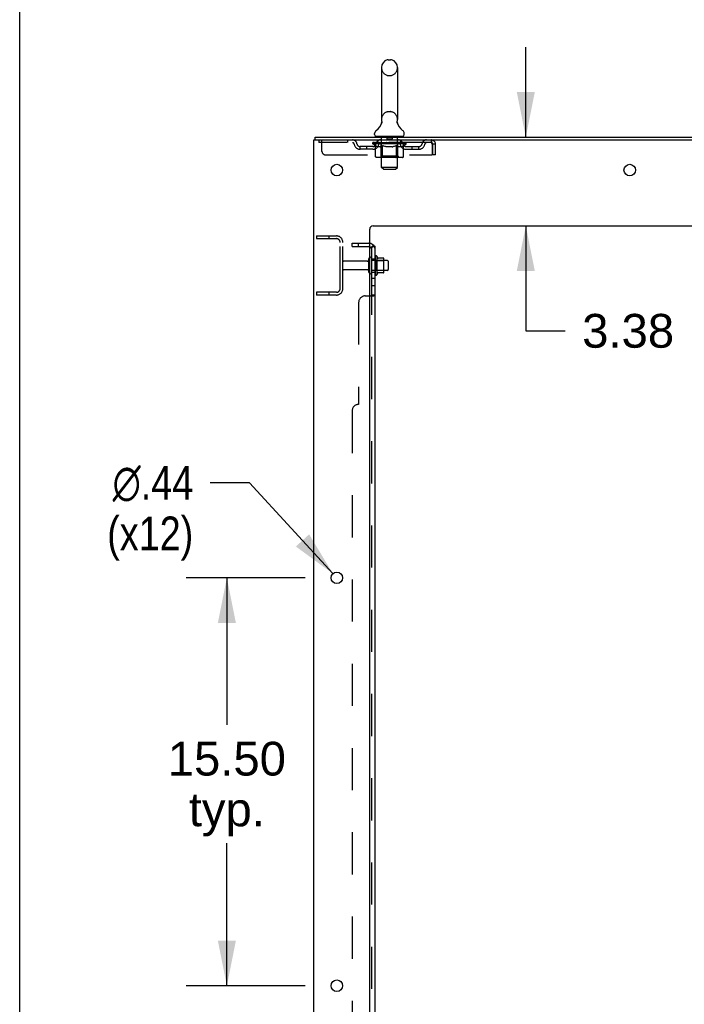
# Model space of a CAD drawing. Header units: inches. Extents: x 0 to 291, y 0 to 188.
# Tile 43 of 94: x 0 to 25, y 104 to 141. Entities that reach past the tile are written whole.
import ezdxf

# ---------------------------------------------------------------- set-up
doc = ezdxf.new("R2010")
doc.units = ezdxf.units.IN
doc.header["$LTSCALE"] = 16.01262
doc.header["$MEASUREMENT"] = 0
doc.linetypes.add('HIDDEN', pattern=[0.2, 0.1, -0.1])
doc.layers.get('0').update_dxf_attribs({"linetype": 'CONTINUOUS'})
for name, color, linetype in [('DEFAULT_2', 8, 'HIDDEN'), ('DIMENSIONS', 7, 'CONTINUOUS'), ('SUBPANEL', 7, 'CONTINUOUS')]:
    doc.layers.add(name, color=color, linetype=linetype)
doc.styles.get("Standard").update_dxf_attribs({"font": 'arial.ttf'})
doc.styles.add('TEXTSTYLE_1', font='gdt', dxfattribs={"width": 0.8})
doc.dimstyles.new('DIMSTYLE_1', dxfattribs={"dimtxt": 1.284435, "dimasz": 1.71258, "dimexe": 0.09, "dimexo": 0.07, "dimgap": 0.0375, "dimtad": 0, "dimtih": 1, "dimtoh": 1, "dimzin": 4, "dimdsep": 46, "dimtxsty": 'Standard', "dimblk": '_FILLED', "dimblk1": '_FILLED', "dimblk2": '_FILLED', "dimcen": 0.09, "dimadec": 3, "dimazin": 1, "dimtfac": 1, "dimtdec": 3, "dimtofl": 0, "dimtmove": 0, "dimatfit": 3, "dimldrblk": '_FILLED', "dimfxl": 0, "dimtolj": 1, "dimtzin": 4, "dimarcsym": 0})
doc.dimstyles.new('DIMSTYLE_2', dxfattribs={"dimtxt": 1.284435, "dimasz": 1.71258, "dimexe": 0.09, "dimexo": 0.07, "dimgap": 0.09, "dimtad": 0, "dimtih": 1, "dimtoh": 1, "dimzin": 4, "dimdsep": 46, "dimtxsty": 'Standard', "dimblk": '_FILLED', "dimblk1": '_FILLED', "dimblk2": '_FILLED', "dimcen": 0.09, "dimadec": 3, "dimazin": 1, "dimtfac": 1, "dimtdec": 3, "dimtofl": 0, "dimtmove": 0, "dimatfit": 1, "dimldrblk": '_FILLED', "dimfxl": 0, "dimtolj": 1, "dimtzin": 4, "dimarcsym": 0})

# ---------------------------------------------------------------- blocks, each defined once
blk = doc.blocks.new('_FILLED')
at = {"color": 0, "linetype": 'ByBlock'}
blk.add_solid([(0, 0), (-1, 0.2), (-1, -0.2)], dxfattribs=at)
blk = doc.blocks.new('*D11')
at = {"layer": 'DIMENSIONS', "color": 2, "linetype": 'Continuous'}
for p, q in [((10.844, 119.957), (6.326, 119.957)), ((7.867, 119.957), (7.867, 114.371)), ((7.867, 104.457), (7.867, 109.876)), ((10.844, 104.457), (6.326, 104.457))]:
    blk.add_line(p, q, dxfattribs=at)
at = {"layer": 'DIMENSIONS', "color": 2, "linetype": 'Continuous', "xscale": 1.7125797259, "yscale": 1.7125797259, "zscale": 1.7125797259}
for p, rotation in [((7.867, 119.957), 90), ((7.867, 104.457), 270)]:
    blk.add_blockref('_FILLED', p, dxfattribs=dict(at, rotation=rotation))
at = {"layer": 'DIMENSIONS', "color": 2, "linetype": 'Continuous', "insert": (7.867, 113.729), "char_height": 1.2844, "width": 4.48836, "attachment_point": 2, "line_spacing_factor": 0.9}
blk.add_mtext('15.50\\Ptyp.', dxfattribs=at)
blk = doc.blocks.new('*D12')
at = {"layer": 'DIMENSIONS', "color": 2, "linetype": 'Continuous'}
for p, q in [((8.733, 123.574), (7.234, 123.574)), ((11.895, 120.118), (8.733, 123.574))]:
    blk.add_line(p, q, dxfattribs=at)
at = {"layer": 'DIMENSIONS', "color": 2, "linetype": 'Continuous', "xscale": 1.7125797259, "yscale": 1.7125797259, "zscale": 1.7125797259, "rotation": 312.4604000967}
blk.add_blockref('_FILLED', (11.895, 120.118), dxfattribs=at)
at = {"layer": 'DIMENSIONS', "color": 2, "linetype": 'Continuous', "insert": (6.592, 124.216), "char_height": 1.28443, "width": 4.20505, "attachment_point": 3, "line_spacing_factor": 0.9, "style": 'TEXTSTYLE_1'}
blk.add_mtext('{\\fgdt;n}\\fArial;.44\\P(x12)', dxfattribs=at)
blk = doc.blocks.new('*D13')
at = {"layer": 'DIMENSIONS', "color": 2, "linetype": 'Continuous'}
for p, q in [((19.22, 136.707), (19.22, 140.132)), ((19.22, 133.332), (19.22, 129.348)), ((19.22, 129.348), (20.719, 129.348))]:
    blk.add_line(p, q, dxfattribs=at)
at = {"layer": 'DIMENSIONS', "color": 2, "linetype": 'Continuous', "xscale": 1.7125797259, "yscale": 1.7125797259, "zscale": 1.7125797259}
for p, rotation in [((19.22, 136.707), 270), ((19.22, 133.332), 90)]:
    blk.add_blockref('_FILLED', p, dxfattribs=dict(at, rotation=rotation))
at = {"layer": 'DIMENSIONS', "color": 2, "linetype": 'Continuous', "insert": (21.361, 129.99), "char_height": 1.2844, "width": 3.49042, "attachment_point": 1, "line_spacing_factor": 0.9}
blk.add_mtext('3.38', dxfattribs=at)

msp = doc.modelspace()

# ---------------------------------------------------------------- linework, layer by layer
at = {"color": 7, "linetype": 'Continuous'}
for p, q in [((0, 0), (0, 188.384)), ((13.999, 139.652), (14.087, 139.652)), ((13.737, 139.352), (13.737, 137.377)), ((14.349, 139.352), (14.349, 137.377)), ((13.743, 137.234), (13.742, 137.229)), ((14.337, 137.283), (14.338, 137.288)), ((14.337, 137.273), (14.337, 137.278)), ((14.337, 137.268), (14.337, 137.273)), ((14.338, 137.263), (14.337, 137.268)), ((14.338, 137.293), (14.339, 137.298)), ((14.338, 137.288), (14.338, 137.293)), ((14.338, 137.258), (14.338, 137.263)), ((14.339, 137.253), (14.338, 137.258)), ((14.339, 137.248), (14.339, 137.253)), ((14.34, 137.244), (14.339, 137.248)), ((14.34, 137.303), (14.341, 137.307)), ((14.341, 137.24), (14.34, 137.244)), ((11.22, 136.603), (11.22, 136.707)), ((13.48, 136.806), (13.48, 136.845)), ((13.543, 136.737), (13.543, 136.707)), ((14.543, 136.737), (13.543, 136.737)), ((14.543, 136.737), (14.543, 136.707)), ((14.605, 136.806), (14.605, 136.845)), ((13.567, 132.187), (13.567, 131.476)), ((13.822, 132.109), (13.595, 132.109)), ((13.833, 131.576), (13.833, 132.087)), ((13.967, 132.019), (13.833, 132.019)), ((13.997, 131.989), (13.997, 131.674)), ((13.822, 131.554), (13.595, 131.554)), ((13.967, 131.644), (13.833, 131.644))]:
    msp.add_line(p, q, dxfattribs=at)
at = {"color": 3, "linetype": 'Continuous'}
for p, q in [((11.168, 56.811), (11.168, 136.603)), ((11.168, 136.603), (34.974, 136.603)), ((11.22, 136.707), (34.979, 136.707)), ((13.418, 133.332), (31.293, 133.332)), ((13.293, 58.832), (13.293, 133.207))]:
    msp.add_line(p, q, dxfattribs=at)
at = {"color": 7, "linetype": 'Continuous'}
for points in [[(13.745, 137.307), (13.746, 137.303), (13.747, 137.298), (13.748, 137.293), (13.748, 137.288), (13.749, 137.283), (13.749, 137.278), (13.749, 137.273), (13.749, 137.268), (13.748, 137.263), (13.748, 137.258), (13.747, 137.253), (13.747, 137.249), (13.746, 137.244), (13.744, 137.239), (13.743, 137.234)], [(14.337, 137.278), (14.337, 137.283), (14.338, 137.288)], [(14.339, 137.298), (14.34, 137.303), (14.341, 137.307)]]:
    msp.add_lwpolyline(points, dxfattribs=at)
at = {"color": 3, "linetype": 'Continuous'}
for centre in [(12.043, 135.457), (23.168, 135.457), (12.043, 119.957), (12.043, 104.457)]:
    msp.add_circle(centre, 0.219, dxfattribs=at)
at = {"color": 7, "linetype": 'Continuous'}
for centre, radius, start, end in [((14.043, 139.352), 0.306, 105.6303, 180), ((13.999, 139.508), 0.144, 90, 105.6303), ((14.087, 139.508), 0.144, 74.3697, 90), ((14.043, 139.352), 0.306, 0, 74.3697), ((14.043, 137.377), 0.306, 180, 193.2053), ((14.043, 137.377), 0.306, 346.7947, 360), ((13.245, 137.393), 0.523, 304.6624, 347.2389), ((14.841, 137.393), 0.523, 192.7611, 235.3376), ((13.624, 136.845), 0.144, 124.6624, 180), ((13.549, 136.806), 0.069, 180, 265), ((14.536, 136.806), 0.069, 275, 360), ((14.462, 136.845), 0.144, 360, 55.3376), ((13.317, 132.089), 0.055, 360, 115.9094), ((13.535, 132.166), 0.0384, 34.4497, 180), ((12.967, 131.832), 0.698, 23.9679, 30.6631), ((13.614, 132.119), 0.01, 203.9679, 270), ((13.822, 132.099), 0.01, 5.1938, 90), ((13.692, 132.087), 0.141, 0, 5.2081), ((13.967, 131.989), 0.03, 360, 90), ((13.317, 131.574), 0.055, 244.0906, 0), ((13.535, 131.497), 0.0384, 180, 325.5503), ((12.967, 131.832), 0.698, 329.3369, 336.0321), ((13.614, 131.544), 0.01, 90, 156.0321), ((13.822, 131.564), 0.01, 270, 354.8062), ((13.692, 131.576), 0.141, 354.7919, 360), ((13.967, 131.674), 0.03, 270, 0)]:
    msp.add_arc(centre, radius, start, end, dxfattribs=at)
at = {"color": 3, "linetype": 'Continuous'}
msp.add_arc((13.418, 133.207), 0.125, 90, 180, dxfattribs=at)
at = {"layer": 'DEFAULT_2', "color": 8, "linetype": 'HIDDEN'}
for p, q in [((13.999, 139.052), (14.087, 139.052)), ((13.999, 137.677), (14.087, 137.677)), ((11.355, 136.603), (11.355, 136.499)), ((11.48, 136.165), (11.48, 136.603)), ((12.455, 136.603), (12.455, 136.499)), ((13.605, 136.499), (13.605, 136.603)), ((13.723, 136.737), (13.723, 136.707)), ((13.743, 135.556), (13.743, 136.707)), ((13.938, 136.727), (13.938, 136.647)), ((14.138, 136.637), (13.948, 136.637)), ((14.148, 136.727), (14.148, 136.647)), ((14.343, 135.556), (14.343, 136.707)), ((14.363, 136.737), (14.363, 136.707)), ((14.48, 136.499), (14.48, 136.603)), ((15.626, 136.603), (15.626, 136.499)), ((15.626, 136.499), (11.355, 136.499)), ((12.928, 136.248), (12.928, 136.352)), ((13.411, 136.352), (12.928, 136.352)), ((13.411, 136.248), (12.928, 136.248)), ((13.178, 136.248), (13.178, 136.352)), ((13.41, 136.452), (13.41, 136.499)), ((13.509, 136.382), (13.41, 136.452)), ((14.676, 136.452), (13.41, 136.452)), ((13.419, 136.492), (13.419, 136.499)), ((13.428, 136.489), (13.428, 136.492)), ((13.428, 136.489), (14.658, 136.489)), ((13.437, 136.489), (13.437, 136.492)), ((13.438, 136.489), (13.438, 136.492)), ((13.448, 136.492), (13.448, 136.499)), ((13.464, 136.489), (13.464, 136.492)), ((13.466, 136.489), (13.466, 136.492)), ((13.495, 136.492), (13.495, 136.499)), ((13.509, 136.489), (13.509, 136.492)), ((13.509, 135.977), (13.509, 136.382)), ((13.509, 136.382), (13.523, 136.373)), ((13.512, 136.489), (13.512, 136.492)), ((13.716, 136.492), (13.515, 136.492)), ((13.537, 136.364), (13.523, 136.373)), ((13.55, 136.357), (13.537, 136.365)), ((13.564, 136.35), (13.55, 136.357)), ((13.558, 136.492), (13.558, 136.499)), ((13.559, 136.489), (13.559, 136.492)), ((13.56, 136.489), (13.56, 136.492)), ((13.563, 136.489), (13.563, 136.492)), ((13.577, 136.345), (13.564, 136.351)), ((13.57, 136.489), (13.57, 136.492)), ((13.57, 136.489), (13.57, 136.492)), ((13.574, 136.489), (13.574, 136.492)), ((13.577, 136.489), (13.577, 136.493)), ((13.591, 136.34), (13.577, 136.345)), ((13.581, 136.489), (13.581, 136.492)), ((13.694, 136.34), (13.591, 136.34)), ((13.596, 136.489), (13.596, 136.492)), ((13.614, 136.489), (13.614, 136.494)), ((13.614, 136.489), (13.614, 136.492)), ((13.634, 136.489), (13.634, 136.492)), ((13.636, 136.492), (13.636, 136.499)), ((13.646, 136.489), (13.646, 136.492)), ((13.65, 136.489), (13.65, 136.492)), ((13.659, 136.489), (13.659, 136.492)), ((13.67, 136.489), (13.67, 136.496)), ((13.686, 136.489), (13.686, 136.492)), ((13.689, 136.489), (13.689, 136.492)), ((13.694, 136.34), (13.708, 136.345)), ((13.722, 136.351), (13.708, 136.345)), ((13.716, 136.489), (13.716, 136.492)), ((13.783, 136.492), (13.721, 136.492)), ((13.735, 136.357), (13.721, 136.351)), ((13.726, 136.492), (13.726, 136.499)), ((13.73, 135.98), (13.73, 136.449)), ((13.733, 136.489), (13.733, 136.492)), ((13.749, 136.365), (13.735, 136.357)), ((13.738, 136.489), (13.738, 136.492)), ((13.744, 136.489), (13.744, 136.497)), ((13.748, 136.489), (13.748, 136.492)), ((13.763, 136.373), (13.749, 136.365)), ((13.759, 136.489), (13.759, 136.492)), ((13.777, 136.383), (13.762, 136.373)), ((13.777, 135.977), (13.777, 136.383)), ((13.777, 136.383), (13.805, 136.373)), ((13.783, 136.489), (13.783, 136.492)), ((13.858, 136.492), (13.799, 136.492)), ((13.834, 136.365), (13.805, 136.373)), ((13.819, 136.489), (13.819, 136.492)), ((13.826, 136.492), (13.826, 136.499)), ((13.83, 136.489), (13.83, 136.492)), ((13.833, 136.489), (13.833, 136.498)), ((13.862, 136.357), (13.833, 136.365)), ((13.835, 136.489), (13.835, 136.492)), ((13.843, 136.489), (13.843, 136.492)), ((13.858, 136.489), (13.858, 136.492)), ((13.889, 136.35), (13.861, 136.357)), ((13.938, 136.492), (13.884, 136.492)), ((13.917, 136.345), (13.889, 136.35)), ((13.897, 136.489), (13.897, 136.492)), ((13.944, 136.34), (13.916, 136.345)), ((13.929, 136.492), (14.043, 136.499)), ((13.933, 136.492), (13.933, 136.499)), ((13.934, 136.498), (13.933, 136.499)), ((13.934, 136.492), (13.934, 136.498)), ((13.934, 136.489), (13.934, 136.492)), ((13.937, 136.489), (13.937, 136.492)), ((13.938, 136.489), (13.938, 136.492)), ((13.939, 136.489), (13.939, 136.492)), ((14.142, 136.34), (13.944, 136.34)), ((14.022, 136.492), (13.974, 136.492)), ((13.979, 136.489), (13.979, 136.492)), ((14.022, 136.489), (14.022, 136.492)), ((14.04, 136.492), (14.04, 136.492)), ((14.04, 136.489), (14.04, 136.492)), ((14.04, 136.489), (14.04, 136.492)), ((14.043, 136.492), (14.043, 136.499)), ((14.043, 136.499), (14.157, 136.492)), ((14.046, 136.489), (14.046, 136.492)), ((14.046, 136.489), (14.046, 136.492)), ((14.046, 136.492), (14.046, 136.492)), ((14.064, 136.489), (14.064, 136.492)), ((14.064, 136.492), (14.112, 136.492)), ((14.106, 136.489), (14.106, 136.492)), ((14.142, 136.34), (14.17, 136.345)), ((14.147, 136.489), (14.147, 136.492)), ((14.148, 136.489), (14.148, 136.492)), ((14.148, 136.492), (14.202, 136.492)), ((14.149, 136.489), (14.149, 136.492)), ((14.152, 136.498), (14.153, 136.499)), ((14.152, 136.492), (14.152, 136.498)), ((14.152, 136.489), (14.152, 136.492)), ((14.153, 136.492), (14.153, 136.499)), ((14.198, 136.351), (14.17, 136.345)), ((14.189, 136.489), (14.189, 136.492)), ((14.226, 136.357), (14.198, 136.351)), ((14.254, 136.365), (14.226, 136.357)), ((14.228, 136.489), (14.228, 136.492)), ((14.228, 136.492), (14.287, 136.492)), ((14.243, 136.489), (14.243, 136.492)), ((14.251, 136.489), (14.251, 136.492)), ((14.253, 136.489), (14.253, 136.498)), ((14.283, 136.374), (14.254, 136.365)), ((14.256, 136.489), (14.256, 136.492)), ((14.26, 136.492), (14.26, 136.499)), ((14.267, 136.489), (14.267, 136.492)), ((14.312, 136.384), (14.283, 136.374)), ((14.303, 136.489), (14.303, 136.492)), ((14.303, 136.492), (14.365, 136.492)), ((14.312, 135.977), (14.312, 136.384)), ((14.312, 136.384), (14.327, 136.374)), ((14.327, 136.489), (14.327, 136.492)), ((14.341, 136.365), (14.327, 136.374)), ((14.338, 136.489), (14.338, 136.492)), ((14.356, 136.357), (14.341, 136.365)), ((14.342, 136.489), (14.342, 136.497)), ((14.348, 136.489), (14.348, 136.492)), ((14.353, 136.489), (14.353, 136.492)), ((14.356, 135.98), (14.356, 136.449)), ((14.37, 136.35), (14.356, 136.357)), ((14.36, 136.492), (14.36, 136.499)), ((14.37, 136.489), (14.37, 136.492)), ((14.37, 136.492), (14.676, 136.492)), ((14.384, 136.345), (14.37, 136.35)), ((14.398, 136.34), (14.384, 136.345)), ((14.397, 136.489), (14.397, 136.492)), ((14.492, 136.34), (14.398, 136.34)), ((14.4, 136.489), (14.4, 136.492)), ((14.416, 136.489), (14.416, 136.496)), ((14.427, 136.489), (14.427, 136.492)), ((14.436, 136.489), (14.436, 136.492)), ((14.44, 136.489), (14.44, 136.492)), ((14.45, 136.492), (14.45, 136.499)), ((14.451, 136.489), (14.451, 136.492)), ((14.472, 136.489), (14.472, 136.494)), ((14.472, 136.489), (14.472, 136.492)), ((14.49, 136.489), (14.49, 136.492)), ((14.492, 136.34), (14.507, 136.345)), ((14.505, 136.489), (14.505, 136.492)), ((14.521, 136.351), (14.506, 136.345)), ((14.509, 136.489), (14.509, 136.493)), ((14.512, 136.489), (14.512, 136.492)), ((14.516, 136.489), (14.516, 136.492)), ((14.516, 136.489), (14.516, 136.492)), ((14.535, 136.357), (14.521, 136.35)), ((14.523, 136.489), (14.523, 136.492)), ((14.526, 136.489), (14.526, 136.492)), ((14.527, 136.489), (14.527, 136.492)), ((14.528, 136.492), (14.528, 136.499)), ((14.55, 136.365), (14.535, 136.357)), ((14.565, 136.374), (14.55, 136.365)), ((14.555, 136.495), (14.675, 136.496)), ((14.555, 136.492), (14.555, 136.495)), ((14.579, 136.384), (14.564, 136.374)), ((14.574, 136.489), (14.574, 136.492)), ((14.577, 136.489), (14.577, 136.492)), ((14.579, 136.384), (14.676, 136.452)), ((14.579, 135.977), (14.579, 136.384)), ((14.591, 136.492), (14.591, 136.499)), ((14.62, 136.489), (14.62, 136.492)), ((14.622, 136.489), (14.622, 136.492)), ((14.638, 136.492), (14.638, 136.499)), ((14.648, 136.489), (14.648, 136.492)), ((14.649, 136.489), (14.649, 136.492)), ((14.658, 136.489), (14.658, 136.492)), ((14.667, 136.492), (14.667, 136.499)), ((14.675, 136.492), (14.675, 136.496)), ((14.675, 136.352), (15.158, 136.352)), ((14.675, 136.248), (15.158, 136.248)), ((14.676, 136.452), (14.676, 136.492)), ((14.908, 136.248), (14.908, 136.352)), ((15.158, 136.248), (15.158, 136.352)), ((15.654, 136.45), (15.659, 136.436)), ((15.659, 136.436), (15.659, 136.04)), ((15.689, 136.04), (15.689, 136.436)), ((15.793, 136.436), (15.689, 136.436)), ((15.793, 136.04), (15.793, 136.436)), ((11.605, 136.04), (15.659, 136.04)), ((14.537, 135.94), (13.552, 135.94)), ((13.73, 135.98), (13.69, 135.94)), ((14.356, 135.98), (13.73, 135.98)), ((13.788, 135.945), (13.786, 135.947)), ((13.793, 135.941), (13.79, 135.943)), ((13.795, 135.941), (13.793, 135.941)), ((13.798, 135.94), (13.795, 135.941)), ((14.356, 135.98), (14.396, 135.94)), ((15.793, 136.04), (15.689, 136.04)), ((13.812, 135.487), (13.743, 135.556)), ((14.343, 135.556), (13.743, 135.556)), ((13.812, 135.487), (14.274, 135.487)), ((14.274, 135.487), (14.343, 135.556)), ((11.272, 132.957), (11.272, 132.853)), ((11.272, 132.957), (12.025, 132.957)), ((11.272, 132.853), (12.025, 132.853)), ((11.742, 132.957), (11.742, 132.853)), ((12.168, 130.953), (12.168, 132.71)), ((12.272, 130.953), (12.272, 132.71)), ((13.497, 132.166), (13.497, 131.497)), ((13.199, 131.997), (12.302, 131.997)), ((13.262, 131.574), (13.262, 132.089)), ((13.372, 131.574), (13.372, 132.089)), ((13.833, 132.019), (13.372, 132.019)), ((13.517, 132.015), (13.497, 132.035)), ((13.517, 132.015), (13.517, 131.648)), ((13.517, 132.015), (13.813, 132.015)), ((13.813, 132.015), (13.833, 132.035)), ((13.813, 132.015), (13.813, 131.648)), ((13.199, 131.667), (12.302, 131.667)), ((13.833, 131.644), (13.372, 131.644)), ((13.517, 131.648), (13.497, 131.628)), ((13.517, 131.648), (13.813, 131.648)), ((13.813, 131.648), (13.833, 131.628)), ((11.272, 130.811), (11.272, 130.707)), ((12.025, 130.811), (11.272, 130.811)), ((12.025, 130.707), (11.272, 130.707)), ((11.742, 130.811), (11.742, 130.707))]:
    msp.add_line(p, q, dxfattribs=at)
for points in [[(15.626, 136.603), (15.628, 136.602), (15.631, 136.598), (15.633, 136.593), (15.635, 136.586), (15.638, 136.577), (15.64, 136.566), (15.642, 136.554), (15.645, 136.54), (15.647, 136.524), (15.65, 136.508), (15.652, 136.491), (15.654, 136.473), (15.657, 136.454), (15.659, 136.436)], [(15.626, 136.499), (15.628, 136.498), (15.631, 136.497), (15.633, 136.495), (15.635, 136.492), (15.638, 136.489), (15.64, 136.485), (15.642, 136.48), (15.645, 136.475), (15.647, 136.469), (15.65, 136.463), (15.652, 136.456), (15.654, 136.45)], [(13.552, 135.94), (13.547, 135.941), (13.542, 135.941), (13.537, 135.943), (13.532, 135.945), (13.527, 135.947), (13.523, 135.95), (13.519, 135.954), (13.516, 135.958), (13.513, 135.962), (13.511, 135.967), (13.509, 135.972), (13.509, 135.977)], [(13.777, 135.967), (13.777, 135.972), (13.777, 135.977)], [(13.779, 135.962), (13.777, 135.967), (13.777, 135.972), (13.777, 135.977)], [(13.79, 135.943), (13.788, 135.945), (13.786, 135.947), (13.784, 135.95), (13.782, 135.954), (13.78, 135.958), (13.779, 135.962)], [(13.784, 135.95), (13.782, 135.954), (13.78, 135.958)], [(14.29, 135.94), (14.293, 135.941), (14.296, 135.941), (14.298, 135.943), (14.3, 135.945), (14.303, 135.947), (14.305, 135.95), (14.307, 135.954), (14.309, 135.958), (14.31, 135.962), (14.311, 135.967), (14.312, 135.972), (14.312, 135.977)], [(14.537, 135.94), (14.542, 135.941), (14.547, 135.941), (14.552, 135.943), (14.557, 135.945), (14.561, 135.947), (14.566, 135.95), (14.57, 135.954), (14.573, 135.958), (14.576, 135.962), (14.578, 135.967), (14.579, 135.972), (14.579, 135.977)]]:
    msp.add_lwpolyline(points, dxfattribs=at)
for centre, radius, start, end in [((14.043, 139.352), 0.306, 180, 254.3697), ((14.043, 139.352), 0.306, 285.6303, 360), ((13.999, 139.196), 0.144, 254.3697, 270), ((14.087, 139.196), 0.144, 270, 285.6303), ((14.043, 137.377), 0.306, 105.6303, 180), ((13.999, 137.533), 0.144, 90, 105.6303), ((14.087, 137.533), 0.144, 74.3697, 90), ((14.043, 137.377), 0.306, 0, 74.3697), ((12.639, 136.436), 0.167, 8.0716, 90), ((13.7, 136.436), 0.167, 90, 171.9284), ((13.549, 136.806), 0.069, 265, 270), ((13.713, 136.707), 0.03, 0, 90), ((13.928, 136.727), 0.01, 0, 90), ((13.948, 136.647), 0.01, 180, 270), ((14.138, 136.647), 0.01, 270, 360), ((14.158, 136.727), 0.01, 90, 180), ((14.373, 136.707), 0.03, 90, 180), ((14.385, 136.436), 0.167, 8.0716, 90), ((14.536, 136.806), 0.069, 270, 275), ((15.447, 136.436), 0.167, 90, 171.9284), ((15.626, 136.436), 0.167, 0, 90), ((12.64, 136.436), 0.0625, 7.9863, 90), ((12.928, 136.477), 0.229, 187.9863, 270), ((12.928, 136.477), 0.125, 188.0716, 270), ((13.411, 136.477), 0.125, 270, 351.9284), ((13.411, 136.477), 0.229, 270, 352.0137), ((13.7, 136.436), 0.0625, 90, 172.0137), ((13.69, 136.449), 0.0398, 0, 90), ((14.396, 136.449), 0.0398, 90, 180), ((14.386, 136.436), 0.0625, 7.9863, 90), ((14.675, 136.477), 0.229, 187.9863, 270), ((14.675, 136.477), 0.125, 188.0716, 270), ((15.158, 136.477), 0.125, 270, 351.9284), ((15.158, 136.477), 0.229, 270, 352.0137), ((15.446, 136.436), 0.0625, 90, 172.0137), ((15.626, 136.436), 0.063, 0, 90), ((11.605, 136.165), 0.125, 180, 270), ((12.025, 132.71), 0.246, 0, 90), ((12.025, 132.71), 0.142, 0, 90), ((13.317, 132.089), 0.055, 115.9094, 180), ((12.302, 131.967), 0.03, 90, 180), ((13.199, 132.059), 0.0625, 270, 360), ((12.302, 131.697), 0.03, 180, 270), ((13.199, 131.604), 0.0625, 0, 90), ((13.317, 131.574), 0.055, 180, 244.0906), ((12.025, 130.953), 0.246, 270, 360), ((12.025, 130.953), 0.142, 270, 360)]:
    msp.add_arc(centre, radius, start, end, dxfattribs=at)
for centre, major_axis, ratio, start_param, end_param in [((14.043, 136.499), (0.633, 0.007), 0.05963, 2.96643, 3.140963), ((13.39, 136.487), (0.198, 0), 0.060556, 0.430652, 1.470503), ((14.043, 136.499), (0.633, 0), 0.060556, -3.141593, -2.96706), ((13.39, 136.48), (0.198, 0.002), 0.05963, 1.376596, 1.469874), ((14.043, 136.499), (0.633, 0.013), 0.05688, 2.791345, 2.965878), ((13.366, 136.487), (0.198, 0.002), 0.05963, 0.25549, 1.295341), ((13.434, 136.487), (0.198, -0.002), 0.05963, 0.605815, 1.645666), ((14.043, 136.499), (0.633, -0.007), 0.05963, -2.96643, -2.791898), ((13.434, 136.48), (0.198, 0), 0.060556, 1.551758, 1.645036), ((13.366, 136.48), (0.198, 0.004), 0.05688, 1.20151, 1.294789), ((13.435, 136.482), (0.164, 0.002), 0.05963, 1.065228, 1.614276), ((13.416, 136.482), (0.164, 0.003), 0.05688, 0.890143, 1.43919), ((13.473, 136.482), (0.164, 0), 0.060556, 1.240391, 1.789438), ((14.043, 136.499), (0.633, 0.019), 0.052395, 2.616403, 2.790936), ((13.362, 136.487), (0.198, 0.004), 0.05688, 0.080405, 1.120256), ((13.497, 136.487), (0.198, -0.004), 0.05688, 0.7809, 1.820751), ((14.043, 136.499), (0.633, -0.013), 0.05688, -2.791345, -2.616812), ((13.497, 136.48), (0.198, -0.002), 0.05963, 1.72692, 1.820198), ((13.362, 136.48), (0.198, 0.006), 0.052395, 1.026568, 1.119847), ((13.415, 136.482), (0.164, 0.005), 0.052395, 0.715201, 1.264248), ((13.529, 136.482), (0.164, -0.002), 0.05963, 1.415553, 1.9646), ((14.043, 136.499), (0.633, 0.025), 0.046319, 2.441654, 2.616187), ((13.576, 136.487), (0.198, -0.006), 0.052395, 0.955842, 1.995693), ((13.379, 136.487), (0.198, 0.006), 0.052395, -0.094537, 0.945314), ((14.043, 136.499), (0.633, -0.019), 0.052395, -2.616403, -2.44187), ((13.576, 136.48), (0.198, -0.004), 0.05688, 1.902006, 1.995284), ((13.379, 136.48), (0.198, 0.008), 0.046319, 0.851819, 0.945098), ((13.433, 136.482), (0.164, 0.006), 0.046319, 0.540452, 1.089499), ((13.6, 136.482), (0.164, -0.003), 0.05688, 1.590638, 2.139686), ((14.043, 136.499), (0.633, 0.029), 0.038841, 2.267123, 2.441656), ((13.669, 136.487), (0.198, -0.008), 0.046319, 1.130591, 2.170442), ((13.416, 136.487), (0.198, 0.008), 0.046319, -0.269286, 0.770565), ((14.043, 136.499), (0.633, -0.025), 0.046319, -2.441654, -2.267121), ((13.669, 136.48), (0.198, -0.006), 0.052395, 2.076947, 2.170226), ((13.416, 136.48), (0.198, 0.009), 0.038841, 0.677289, 0.770567), ((13.47, 136.482), (0.164, 0.008), 0.038841, 0.365921, 0.914969), ((13.685, 136.482), (0.164, -0.005), 0.052395, 1.76558, 2.314627), ((14.043, 136.499), (0.633, 0.033), 0.030195, 2.09281, 2.267343), ((13.774, 136.487), (0.198, -0.009), 0.038841, 1.305122, 2.344973), ((13.472, 136.487), (0.198, 0.009), 0.038841, -0.443817, 0.596034), ((14.043, 136.499), (0.633, -0.029), 0.038841, -2.267123, -2.092591), ((13.774, 136.48), (0.198, -0.008), 0.046319, 2.251696, 2.344975), ((13.472, 136.48), (0.198, 0.01), 0.030195, 0.502975, 0.596254), ((13.525, 136.482), (0.164, 0.009), 0.030195, 0.191608, 0.740655), ((13.78, 136.482), (0.164, -0.006), 0.046319, 1.940329, 2.489376), ((13.546, 136.487), (0.198, 0.01), 0.030195, -0.61813, 0.421721), ((14.043, 136.499), (0.633, 0.036), 0.020645, 1.918687, 2.09322), ((13.887, 136.487), (0.198, -0.01), 0.030195, 1.479435, 2.519286), ((14.043, 136.499), (0.633, -0.033), 0.030195, -2.09281, -1.918277), ((13.887, 136.48), (0.198, -0.009), 0.038841, 2.426227, 2.519505), ((13.546, 136.48), (0.198, 0.011), 0.020645, 0.328852, 0.422131), ((13.595, 136.482), (0.164, 0.009), 0.020645, 0.017485, 0.566532), ((13.884, 136.482), (0.164, -0.008), 0.038841, 2.11486, 2.663907), ((13.634, 136.487), (0.198, 0.011), 0.020645, -0.792253, 0.247598), ((14.043, 136.499), (0.633, 0.038), 0.010478, 1.744704, 1.919237), ((14.005, 136.487), (0.198, -0.011), 0.020645, 1.653558, 2.693409), ((14.043, 136.499), (0.633, -0.036), 0.020645, -1.918687, -1.744154), ((14.005, 136.48), (0.198, -0.01), 0.030195, 2.60054, 2.693819), ((13.634, 136.48), (0.198, 0.012), 0.010478, 0.154869, 0.248148), ((13.678, 136.482), (0.164, 0.01), 0.010478, 6.126688, 6.675735), ((13.992, 136.482), (0.164, -0.009), 0.030195, 2.289173, 2.83822), ((13.735, 136.487), (0.198, 0.012), 0.010478, -0.966236, -0.000846), ((14.124, 136.487), (0.198, -0.012), 0.010478, 1.827541, 2.867392), ((14.043, 136.499), (0.633, -0.038), 0.010478, -1.744704, -1.570171), ((14.124, 136.48), (0.198, -0.011), 0.020645, 2.774664, 2.867942), ((14.102, 136.482), (0.164, -0.009), 0.020645, 2.463296, 3.012344), ((13.962, 136.487), (0.198, 0.012), 0.010478, 0.274201, 1.314052), ((13.876, 136.482), (0.164, 0.01), 0.010478, -0.000483, 0.504314), ((13.846, 136.48), (0.198, 0.012), 0.010478, 0.099668, 0.192946), ((14.043, 136.499), (0.633, 0.038), 0.010478, -1.571421, -1.396888), ((14.24, 136.48), (0.198, -0.012), 0.010478, 2.948646, 3.041925), ((14.21, 136.482), (0.164, -0.01), 0.010478, 2.637279, 3.142076), ((14.081, 136.487), (0.198, 0.011), 0.020645, 0.448184, 1.488034), ((13.984, 136.482), (0.164, 0.009), 0.020645, 0.129249, 0.678296), ((13.962, 136.48), (0.198, 0.011), 0.020645, 0.273651, 0.366929), ((14.351, 136.487), (0.198, -0.012), 0.010478, -3.140747, -2.175357), ((14.043, 136.499), (0.633, 0.036), 0.020645, -1.397439, -1.222906), ((14.043, 136.499), (0.633, -0.038), 0.010478, 1.222355, 1.396888), ((14.199, 136.487), (0.198, 0.01), 0.030195, 0.622307, 1.662158), ((14.094, 136.482), (0.164, 0.009), 0.030195, 0.303372, 0.852419), ((14.408, 136.482), (0.164, -0.01), 0.010478, 2.749043, 3.29809), ((14.452, 136.487), (0.198, -0.011), 0.020645, 2.893995, 3.933846), ((14.081, 136.48), (0.198, 0.01), 0.030195, 0.447774, 0.541052), ((14.452, 136.48), (0.198, -0.012), 0.010478, 2.893445, 2.986723), ((14.312, 136.487), (0.198, 0.009), 0.038841, 0.79662, 1.836471), ((14.043, 136.499), (0.633, 0.033), 0.030195, -1.223315, -1.048783), ((14.043, 136.499), (0.633, -0.036), 0.020645, 1.048373, 1.222906), ((14.202, 136.482), (0.164, 0.008), 0.038841, 0.477686, 1.026733), ((14.491, 136.482), (0.164, -0.009), 0.020645, 2.57506, 3.124108), ((14.54, 136.487), (0.198, -0.01), 0.030195, 2.719872, 3.759723), ((14.417, 136.487), (0.198, 0.008), 0.046319, 0.971151, 2.011002), ((14.199, 136.48), (0.198, 0.009), 0.038841, 0.622087, 0.715366), ((14.54, 136.48), (0.198, -0.011), 0.020645, 2.719462, 2.812741), ((14.043, 136.499), (0.633, 0.029), 0.038841, -1.049002, -0.874469), ((14.043, 136.499), (0.633, -0.033), 0.030195, 0.87425, 1.048783), ((14.306, 136.482), (0.164, 0.006), 0.046319, 0.652216, 1.201263), ((14.51, 136.487), (0.198, 0.006), 0.052395, 1.1459, 2.185751), ((14.561, 136.482), (0.164, -0.009), 0.030195, 2.400937, 2.949985), ((14.614, 136.487), (0.198, -0.009), 0.038841, 2.545558, 3.585409), ((14.401, 136.482), (0.164, 0.005), 0.052395, 0.826965, 1.376012), ((14.312, 136.48), (0.198, 0.008), 0.046319, 0.796618, 0.889896), ((14.614, 136.48), (0.198, -0.01), 0.030195, 2.545339, 2.638617), ((14.589, 136.487), (0.198, 0.004), 0.05688, 1.320842, 2.360692), ((14.043, 136.499), (0.633, 0.025), 0.046319, -0.874471, -0.699939), ((14.043, 136.499), (0.633, -0.029), 0.038841, 0.699936, 0.874469), ((14.67, 136.487), (0.198, -0.008), 0.046319, 2.371028, 3.410879), ((14.616, 136.482), (0.164, -0.008), 0.038841, 2.226624, 2.775671), ((14.652, 136.487), (0.198, 0.002), 0.05963, 1.495927, 2.535778), ((14.486, 136.482), (0.164, 0.003), 0.05688, 1.001907, 1.550954), ((14.707, 136.487), (0.198, -0.006), 0.052395, 2.196279, 3.23613), ((14.653, 136.482), (0.164, -0.006), 0.046319, 2.052093, 2.601141), ((14.417, 136.48), (0.198, 0.006), 0.052395, 0.971367, 1.064645), ((14.696, 136.487), (0.198, 0), 0.060556, 2.364024, 2.71094), ((14.67, 136.48), (0.198, -0.009), 0.038841, 2.371026, 2.464304), ((14.724, 136.487), (0.198, -0.004), 0.05688, 2.021337, 3.061188), ((14.043, 136.499), (0.633, 0.019), 0.052395, -0.699723, -0.52519), ((14.043, 136.499), (0.633, -0.025), 0.046319, 0.525406, 0.699939), ((14.72, 136.487), (0.198, -0.002), 0.05963, 1.846251, 2.886102), ((14.557, 136.482), (0.164, 0.002), 0.05963, 1.176993, 1.72604), ((14.671, 136.482), (0.164, -0.005), 0.052395, 1.877344, 2.426392), ((14.613, 136.482), (0.164, 0), 0.060556, 1.352155, 1.901202), ((14.67, 136.482), (0.164, -0.003), 0.05688, 1.702402, 2.25145), ((14.651, 136.482), (0.164, -0.002), 0.05963, 1.527317, 2.076364), ((14.51, 136.48), (0.198, 0.004), 0.05688, 1.146309, 1.239587), ((14.707, 136.48), (0.198, -0.008), 0.046319, 2.196495, 2.289773), ((14.043, 136.499), (0.633, 0.013), 0.05688, -0.524781, -0.350248), ((14.043, 136.499), (0.633, -0.019), 0.052395, 0.350657, 0.52519), ((14.696, 136.48), (0.198, -0.002), 0.05963, 1.764997, 1.971333), ((14.589, 136.48), (0.198, 0.002), 0.05963, 1.321394, 1.414673), ((14.724, 136.48), (0.198, -0.006), 0.052395, 2.021746, 2.115024), ((14.043, 136.499), (0.633, 0.007), 0.05963, -0.349695, -0.175162), ((14.043, 136.499), (0.633, -0.013), 0.05688, 0.175715, 0.350248), ((14.652, 136.48), (0.198, 0), 0.060556, 1.496556, 1.589835), ((14.72, 136.48), (0.198, -0.004), 0.05688, 1.846804, 1.940083), ((14.043, 136.499), (0.633, -0.007), 0.05963, 6.27665, 6.458348), ((14.043, 136.499), (0.633, 0), 0.060556, -0.174533, -0.058352)]:
    msp.add_ellipse(centre, major_axis=major_axis, ratio=ratio, start_param=start_param, end_param=end_param, dxfattribs=at)
at = {"layer": 'SUBPANEL', "color": 8, "linetype": 'HIDDEN'}
for p, q in [((12.622, 132.55), (12.622, 132.675)), ((12.622, 132.675), (13.26, 132.675)), ((12.622, 132.55), (13.26, 132.55)), ((12.872, 132.55), (12.872, 132.675)), ((13.396, 132.55), (13.346, 132.51)), ((13.372, 132.548), (13.372, 132.55)), ((13.432, 132.55), (13.428, 132.55)), ((13.372, 132.082), (13.497, 132.082)), ((13.372, 131.582), (13.497, 131.582)), ((13.372, 131.353), (13.497, 131.353)), ((13.372, 131.072), (13.497, 131.072)), ((13.122, 130.675), (13.293, 130.675)), ((13.372, 130.709), (13.372, 130.711)), ((13.372, 62.703), (13.372, 130.711)), ((12.872, 130.425), (12.872, 126.55)), ((12.622, 126.3), (12.622, 67.113))]:
    msp.add_line(p, q, dxfattribs=at)
at = {"layer": 'SUBPANEL', "color": 7, "linetype": 'Continuous'}
for p, q in [((13.372, 130.711), (13.372, 132.55)), ((13.372, 132.55), (13.497, 132.55)), ((13.443, 132.589), (13.396, 132.55)), ((13.372, 130.711), (13.497, 130.711))]:
    msp.add_line(p, q, dxfattribs=at)
at = {"layer": 'SUBPANEL', "color": 3, "linetype": 'Continuous'}
for p, q in [((13.497, 60.863), (13.497, 132.55)), ((13.293, 130.675), (13.443, 130.675))]:
    msp.add_line(p, q, dxfattribs=at)
at = {"layer": 'SUBPANEL', "color": 7, "linetype": 'Continuous'}
for points in [[(13.346, 132.51), (13.346, 132.51), (13.346, 132.511), (13.346, 132.512), (13.346, 132.513), (13.347, 132.514), (13.348, 132.516), (13.349, 132.517), (13.351, 132.519), (13.352, 132.521), (13.354, 132.523)], [(13.354, 132.523), (13.358, 132.527), (13.36, 132.529), (13.362, 132.532), (13.364, 132.534), (13.366, 132.537), (13.368, 132.539)], [(13.368, 132.539), (13.369, 132.542), (13.371, 132.544), (13.371, 132.546), (13.372, 132.548)], [(13.346, 130.675), (13.346, 130.677), (13.346, 130.679), (13.346, 130.681), (13.346, 130.683), (13.347, 130.684), (13.348, 130.686), (13.349, 130.688), (13.351, 130.689), (13.352, 130.691), (13.354, 130.692), (13.356, 130.694), (13.358, 130.695)], [(13.358, 130.695), (13.362, 130.698), (13.364, 130.7), (13.366, 130.701), (13.368, 130.703), (13.369, 130.704), (13.371, 130.706), (13.371, 130.708), (13.372, 130.709), (13.372, 130.711)]]:
    msp.add_lwpolyline(points, dxfattribs=at)
at = {"layer": 'SUBPANEL', "color": 8, "linetype": 'HIDDEN'}
for points in [[(13.368, 132.527), (13.368, 132.527), (13.368, 132.527), (13.368, 132.527), (13.368, 132.528), (13.369, 132.528), (13.369, 132.528), (13.369, 132.528), (13.37, 132.529), (13.371, 132.529), (13.371, 132.529), (13.372, 132.53), (13.372, 132.53), (13.373, 132.53), (13.374, 132.531), (13.374, 132.531), (13.375, 132.531), (13.376, 132.532), (13.376, 132.532), (13.377, 132.533), (13.378, 132.533), (13.379, 132.533), (13.379, 132.534), (13.38, 132.534), (13.381, 132.534), (13.382, 132.535), (13.383, 132.535), (13.383, 132.536), (13.384, 132.536), (13.385, 132.536), (13.386, 132.537), (13.387, 132.537), (13.388, 132.538), (13.389, 132.538), (13.39, 132.538), (13.391, 132.539), (13.392, 132.539), (13.393, 132.54), (13.394, 132.54), (13.395, 132.54), (13.396, 132.541), (13.397, 132.541), (13.398, 132.542), (13.399, 132.542), (13.4, 132.542), (13.401, 132.543), (13.402, 132.543), (13.403, 132.543), (13.404, 132.544), (13.405, 132.544), (13.406, 132.544), (13.407, 132.545), (13.408, 132.545), (13.409, 132.545), (13.41, 132.546), (13.411, 132.546), (13.412, 132.546), (13.413, 132.547), (13.414, 132.547), (13.415, 132.547), (13.416, 132.547), (13.417, 132.548), (13.418, 132.548), (13.419, 132.548), (13.42, 132.548), (13.421, 132.548), (13.422, 132.549), (13.422, 132.549), (13.423, 132.549), (13.424, 132.549), (13.425, 132.549), (13.426, 132.55), (13.427, 132.55), (13.428, 132.55), (13.428, 132.55), (13.429, 132.55), (13.43, 132.55), (13.43, 132.55), (13.431, 132.55), (13.431, 132.55), (13.431, 132.55)], [(13.372, 132.53), (13.371, 132.53), (13.371, 132.529), (13.37, 132.529), (13.37, 132.529), (13.369, 132.528), (13.369, 132.528), (13.369, 132.528), (13.368, 132.528), (13.368, 132.527), (13.368, 132.527)], [(13.346, 130.681), (13.346, 130.683), (13.347, 130.684), (13.348, 130.686), (13.349, 130.688), (13.351, 130.689), (13.352, 130.691), (13.354, 130.692)], [(13.346, 130.675), (13.346, 130.677), (13.346, 130.679)], [(13.366, 130.701), (13.368, 130.703), (13.369, 130.704), (13.371, 130.706), (13.371, 130.708), (13.372, 130.709)], [(13.49, 130.7), (13.493, 130.702), (13.494, 130.704), (13.496, 130.706), (13.496, 130.707), (13.497, 130.709), (13.497, 130.711)]]:
    msp.add_lwpolyline(points, dxfattribs=at)
at = {"layer": 'SUBPANEL', "color": 3, "linetype": 'Continuous'}
for points in [[(13.443, 132.589), (13.445, 132.586), (13.448, 132.584), (13.451, 132.582), (13.455, 132.58), (13.458, 132.578), (13.462, 132.576), (13.466, 132.574), (13.474, 132.571)], [(13.474, 132.571), (13.478, 132.569), (13.481, 132.567), (13.484, 132.566), (13.488, 132.564), (13.49, 132.562), (13.493, 132.56), (13.494, 132.558), (13.496, 132.556), (13.496, 132.554), (13.497, 132.552), (13.497, 132.55)], [(13.443, 130.675), (13.445, 130.677), (13.448, 130.679), (13.451, 130.681), (13.455, 130.682), (13.458, 130.684), (13.462, 130.686)], [(13.462, 130.686), (13.47, 130.689), (13.474, 130.691), (13.478, 130.692), (13.481, 130.694), (13.484, 130.696), (13.488, 130.698), (13.49, 130.7), (13.493, 130.702), (13.494, 130.704), (13.496, 130.706), (13.496, 130.707), (13.497, 130.709), (13.497, 130.711)]]:
    msp.add_lwpolyline(points, dxfattribs=at)
at = {"layer": 'SUBPANEL', "color": 8, "linetype": 'HIDDEN'}
for centre, radius, start, end in [((13.26, 132.438), 0.237, 81.9946, 90), ((13.26, 132.438), 0.112, 72.8585, 90), ((13.26, 132.438), 0.237, 0, 39.4342), ((13.122, 130.425), 0.25, 90, 180), ((12.872, 126.3), 0.25, 90, 180)]:
    msp.add_arc(centre, radius, start, end, dxfattribs=at)
at = {"layer": 'SUBPANEL', "color": 3, "linetype": 'Continuous'}
msp.add_arc((13.26, 132.438), 0.237, 39.4342, 81.9946, dxfattribs=at)
at = {"layer": 'SUBPANEL', "color": 7, "linetype": 'Continuous'}
msp.add_arc((13.26, 132.438), 0.112, 0, 72.8585, dxfattribs=at)

# ---------------------------------------------------------------- dimensions: what is measured, and where the dimension line sits
at = {"layer": 'DIMENSIONS', "color": 2, "linetype": 'Continuous'}
dim = msp.add_linear_dim(base=(19.220000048, 133.331613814), p1=(11.279993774, 136.706613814), p2=(13.417993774, 133.331613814), angle=270, dimstyle='DIMSTYLE_1', dxfattribs=at)
dim.commit()
dim.dimension.update_dxf_attribs({"geometry": '*D13', "text_midpoint": (23.101877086, 129.340503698), "dimtype": 160})
dim = msp.add_diameter_dim_2p(p1=(11.895, 120.118), p2=(12.191, 119.795), text='%%c<>\\P(x12)', dimstyle='DIMSTYLE_2', override={"dimpost": '<>'}, dxfattribs=at)
dim.commit()
dim.dimension.update_dxf_attribs({"geometry": '*D12', "text_midpoint": (4.489, 122.611), "dimtype": 163})
dim = msp.add_linear_dim(base=(7.867, 104.457), p1=(10.914, 119.957), p2=(10.914, 104.457), angle=270, text='<>\\Ptyp.', dimstyle='DIMSTYLE_1', dxfattribs=at)
dim.commit()
dim.dimension.update_dxf_attribs({"geometry": '*D11', "text_midpoint": (7.867, 112.124), "dimtype": 160})

doc.saveas('drawing.dxf')
